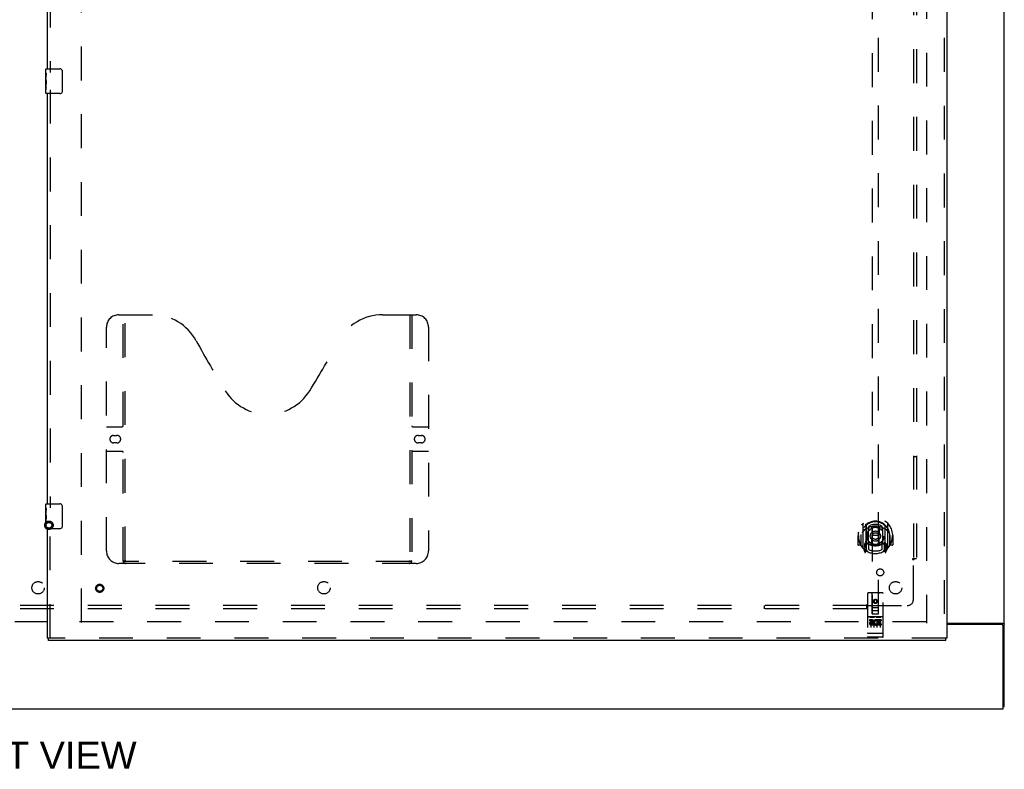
# Model space of a CAD drawing. Header units: inches. Extents: x 0 to 248, y 0 to 160.
# Tile 5 of 69: x 79 to 119, y 45 to 75. Entities that reach past the tile are written whole.
import ezdxf

# ---------------------------------------------------------------- set-up
doc = ezdxf.new("R2010")
doc.units = ezdxf.units.IN
doc.header["$LTSCALE"] = 13.627625
doc.header["$MEASUREMENT"] = 0
doc.linetypes.add('HIDDEN', pattern=[0.2, 0.1, -0.1])
doc.layers.get('0').update_dxf_attribs({"linetype": 'CONTINUOUS'})
for name, color, linetype in [('DEFAULT_2', 8, 'HIDDEN'), ('DIMENSIONS', 7, 'CONTINUOUS'), ('RIGHTHAND_DOOR_ASSEMBLY', 7, 'CONTINUOUS'), ('SUBPANEL', 7, 'CONTINUOUS')]:
    doc.layers.add(name, color=color, linetype=linetype)
doc.styles.get("Standard").update_dxf_attribs({"font": 'arial.ttf'})

msp = doc.modelspace()

# ---------------------------------------------------------------- linework, layer by layer
at = {"color": 3, "linetype": 'Continuous'}
for p, q in [((118.605, 47.513), (118.605, 115.305)), ((78.793, 50.924), (80.105, 50.924)), ((80.105, 50.909), (78.793, 50.909)), ((116.293, 50.857), (118.535, 50.857)), ((118.493, 50.805), (116.293, 50.805)), ((118.553, 47.409), (118.553, 50.745)), ((40.907, 47.409), (118.553, 47.409))]:
    msp.add_line(p, q, dxfattribs=at)
at = {"color": 7, "linetype": 'Continuous'}
msp.add_line((118.553, 47.513), (118.605, 47.513), dxfattribs=at)
at = {"color": 3, "linetype": 'Continuous'}
for points in [[(118.535, 50.857), (118.537, 50.856), (118.539, 50.855), (118.542, 50.853), (118.545, 50.852), (118.548, 50.85), (118.552, 50.849), (118.555, 50.848), (118.559, 50.846), (118.57, 50.842)], [(118.57, 50.842), (118.574, 50.841), (118.578, 50.84), (118.581, 50.839), (118.584, 50.837), (118.587, 50.836), (118.59, 50.835), (118.593, 50.833), (118.595, 50.832), (118.597, 50.83), (118.599, 50.829), (118.601, 50.827), (118.602, 50.826), (118.603, 50.824), (118.604, 50.822), (118.605, 50.82), (118.605, 50.819), (118.605, 50.817)]]:
    msp.add_lwpolyline(points, dxfattribs=at)
msp.add_arc((118.493, 50.745), 0.06, 0, 90, dxfattribs=at)
at = {"layer": 'DEFAULT_2', "color": 8, "linetype": 'HIDDEN'}
for p, q in [((81.48, 50.888), (81.48, 111.93)), ((115.48, 111.961), (115.48, 50.857)), ((115.466, 50.909), (81.376, 50.909))]:
    msp.add_line(p, q, dxfattribs=at)
for radius in [0.169, 0.124, 0.114]:
    msp.add_circle((80.164, 54.799), radius, dxfattribs=at)
at = {"layer": 'RIGHTHAND_DOOR_ASSEMBLY', "color": 8, "linetype": 'HIDDEN'}
for p, q in [((116.189, 112.555), (116.189, 50.263)), ((80.209, 89.814), (80.209, 73.004)), ((113.293, 79.239), (113.293, 51.237)), ((113.543, 51.237), (113.543, 79.239)), ((80.209, 72.314), (80.209, 55.504)), ((82.979, 63.263), (84.334, 63.263)), ((83.154, 53.353), (83.154, 63.263)), ((83.234, 53.383), (83.234, 63.263)), ((93.584, 63.263), (94.939, 63.263)), ((94.684, 63.263), (94.684, 53.383)), ((94.764, 63.263), (94.764, 53.353)), ((82.479, 53.763), (82.479, 62.763)), ((95.439, 62.763), (95.439, 53.763)), ((82.479, 58.763), (83.114, 58.763)), ((94.804, 58.763), (95.439, 58.763)), ((82.766, 58.413), (82.903, 58.413)), ((95.016, 58.413), (95.153, 58.413)), ((82.903, 58.113), (82.766, 58.113)), ((95.153, 58.113), (95.016, 58.113)), ((83.114, 57.763), (82.479, 57.763)), ((95.439, 57.763), (94.804, 57.763)), ((80.209, 50.263), (80.209, 54.814)), ((112.918, 54.865), (112.918, 53.897)), ((113.035, 54.811), (113.035, 53.795)), ((113.043, 54.786), (113.043, 53.783)), ((113.135, 54.063), (113.135, 54.694)), ((113.143, 54.746), (113.143, 54.643)), ((113.255, 54.72), (113.285, 54.381)), ((113.58, 54.72), (113.55, 54.381)), ((113.693, 54.643), (113.693, 54.746)), ((113.7, 54.694), (113.7, 54.063)), ((113.793, 54.786), (113.793, 53.783)), ((113.8, 54.811), (113.8, 53.795)), ((113.918, 53.897), (113.918, 54.865)), ((112.733, 54.381), (112.718, 54.381)), ((112.718, 54.381), (112.718, 54.008)), ((112.835, 54.381), (112.85, 54.381)), ((112.835, 54.381), (112.835, 53.993)), ((112.843, 54.428), (112.843, 54.43)), ((112.843, 53.97), (112.843, 54.428)), ((113.255, 54.037), (113.285, 54.381)), ((113.55, 54.381), (113.285, 54.381)), ((113.581, 54.037), (113.55, 54.381)), ((114, 54.381), (113.985, 54.381)), ((113.993, 54.428), (113.992, 54.43)), ((113.993, 53.97), (113.993, 54.428)), ((114, 54.381), (114, 53.993)), ((114.118, 54.381), (114.103, 54.381)), ((114.118, 54.381), (114.118, 54.008)), ((112.835, 53.993), (112.733, 53.993)), ((112.835, 53.993), (112.843, 54.008)), ((112.922, 53.887), (112.992, 53.711)), ((113.035, 54.052), (112.975, 54.052)), ((112.975, 54.052), (112.975, 53.902)), ((112.975, 53.902), (113.043, 53.902)), ((113.013, 53.955), (112.983, 53.909)), ((113.045, 54.015), (113.045, 53.808)), ((113.135, 54.053), (113.063, 54.053)), ((113.131, 54.035), (113.065, 54.035)), ((113.143, 54.082), (113.143, 53.83)), ((113.693, 53.83), (113.693, 54.082)), ((113.773, 54.053), (113.7, 54.053)), ((113.77, 54.035), (113.704, 54.035)), ((113.79, 53.808), (113.79, 54.015)), ((113.793, 53.902), (113.86, 53.902)), ((113.86, 54.052), (113.8, 54.052)), ((113.852, 53.909), (113.822, 53.955)), ((113.843, 53.711), (113.913, 53.887)), ((113.86, 53.902), (113.86, 54.052)), ((113.992, 54.008), (114, 53.993)), ((114.103, 53.993), (114, 53.993)), ((113.014, 53.791), (113.018, 53.788)), ((113.021, 53.714), (113.035, 53.795)), ((113.113, 53.733), (113.043, 53.842)), ((113.793, 53.842), (113.723, 53.733)), ((113.8, 53.795), (113.814, 53.714)), ((113.821, 53.791), (113.821, 53.791)), ((113.821, 53.791), (113.822, 53.791)), ((113.821, 53.791), (113.822, 53.791)), ((94.939, 53.263), (82.979, 53.263)), ((94.68, 53.343), (83.238, 53.343)), ((113.105, 52.047), (113.105, 50.322)), ((113.7, 52.077), (113.135, 52.077)), ((113.291, 51.237), (113.288, 52.047)), ((113.544, 51.237), (113.548, 52.047)), ((113.73, 50.322), (113.73, 52.047)), ((113.418, 51.809), (113.355, 51.773)), ((113.355, 51.773), (113.365, 51.768)), ((113.355, 51.773), (113.355, 51.701)), ((113.355, 51.701), (113.365, 51.707)), ((113.355, 51.701), (113.418, 51.665)), ((113.418, 51.798), (113.365, 51.768)), ((113.365, 51.768), (113.365, 51.707)), ((113.365, 51.707), (113.418, 51.677)), ((113.48, 51.773), (113.418, 51.809)), ((113.418, 51.809), (113.418, 51.798)), ((113.47, 51.768), (113.418, 51.798)), ((113.418, 51.677), (113.47, 51.707)), ((113.418, 51.665), (113.48, 51.701)), ((113.418, 51.665), (113.418, 51.677)), ((113.48, 51.773), (113.47, 51.768)), ((113.47, 51.707), (113.47, 51.768)), ((113.48, 51.701), (113.47, 51.707)), ((113.48, 51.701), (113.48, 51.773)), ((113.7, 51.12), (113.135, 51.12)), ((113.29, 51.487), (113.545, 51.487)), ((113.291, 51.237), (113.293, 51.237)), ((113.293, 51.237), (113.543, 51.237)), ((113.503, 51.362), (113.333, 51.362)), ((113.543, 51.237), (113.544, 51.237)), ((113.273, 50.998), (113.181, 50.998)), ((113.181, 50.998), (113.181, 50.955)), ((113.273, 50.955), (113.181, 50.955)), ((113.206, 51.104), (113.379, 51.104)), ((113.23, 50.989), (113.23, 50.683)), ((113.277, 50.912), (113.231, 50.912)), ((113.273, 50.871), (113.245, 50.871)), ((113.337, 50.827), (113.245, 50.827)), ((113.337, 50.785), (113.245, 50.785)), ((113.337, 50.827), (113.337, 50.785)), ((113.355, 50.989), (113.355, 50.683)), ((113.456, 51.104), (113.629, 51.104)), ((113.469, 50.833), (113.486, 50.794)), ((113.48, 50.989), (113.48, 50.683)), ((113.493, 50.962), (113.48, 50.944)), ((113.49, 50.987), (113.493, 50.986)), ((113.649, 50.998), (113.493, 50.998)), ((113.493, 50.998), (113.493, 50.986)), ((113.493, 50.962), (113.493, 50.785)), ((113.649, 50.785), (113.493, 50.785)), ((113.649, 50.955), (113.536, 50.955)), ((113.536, 50.955), (113.536, 50.912)), ((113.628, 50.912), (113.536, 50.912)), ((113.628, 50.87), (113.536, 50.87)), ((113.536, 50.87), (113.536, 50.827)), ((113.649, 50.827), (113.536, 50.827)), ((113.605, 50.989), (113.605, 50.683)), ((113.628, 50.912), (113.628, 50.87)), ((113.649, 50.998), (113.649, 50.955)), ((113.649, 50.827), (113.649, 50.785)), ((113.123, 50.451), (113.122, 50.451)), ((113.124, 50.45), (113.123, 50.451)), ((113.125, 50.45), (113.124, 50.45)), ((113.124, 50.45), (113.124, 50.45)), ((113.126, 50.45), (113.125, 50.45)), ((113.127, 50.45), (113.126, 50.45)), ((113.128, 50.45), (113.127, 50.45)), ((113.129, 50.45), (113.128, 50.45)), ((113.128, 50.45), (113.128, 50.45)), ((113.13, 50.45), (113.129, 50.45)), ((113.131, 50.45), (113.13, 50.45)), ((113.133, 50.45), (113.132, 50.45)), ((113.134, 50.45), (113.133, 50.45)), ((113.135, 50.45), (113.134, 50.45)), ((113.7, 50.45), (113.135, 50.45)), ((113.7, 50.45), (113.701, 50.45)), ((113.701, 50.45), (113.702, 50.45)), ((113.702, 50.45), (113.703, 50.45)), ((113.703, 50.45), (113.704, 50.45)), ((113.703, 50.45), (113.703, 50.45)), ((113.704, 50.45), (113.705, 50.45)), ((113.705, 50.45), (113.706, 50.45)), ((113.706, 50.45), (113.707, 50.45)), ((113.707, 50.45), (113.708, 50.45)), ((113.708, 50.45), (113.708, 50.45)), ((113.71, 50.45), (113.711, 50.45)), ((113.71, 50.45), (113.71, 50.45)), ((113.711, 50.45), (113.712, 50.45)), ((113.712, 50.45), (113.713, 50.451)), ((113.713, 50.451), (113.714, 50.451)), ((113.713, 50.451), (113.713, 50.451)), ((116.251, 50.263), (80.147, 50.263)), ((113.7, 50.292), (113.135, 50.292))]:
    msp.add_line(p, q, dxfattribs=at)
at = {"layer": 'RIGHTHAND_DOOR_ASSEMBLY', "color": 3, "linetype": 'Continuous'}
for p, q in [((116.293, 112.555), (116.293, 50.263)), ((80.105, 73.159), (80.105, 89.659)), ((80.105, 55.659), (80.105, 72.159)), ((80.105, 50.263), (80.105, 54.659)), ((116.251, 50.159), (80.147, 50.159))]:
    msp.add_line(p, q, dxfattribs=at)
at = {"layer": 'RIGHTHAND_DOOR_ASSEMBLY', "color": 7, "linetype": 'Continuous'}
for p, q in [((80.045, 72.999), (80.045, 73.144)), ((80.045, 72.741), (80.045, 72.998)), ((80.051, 72.942), (80.045, 72.942)), ((80.052, 72.775), (80.052, 72.911)), ((80.06, 73.159), (80.6, 73.159)), ((80.7, 73.059), (80.7, 72.259)), ((80.045, 72.775), (80.052, 72.775)), ((80.045, 72.174), (80.045, 72.738)), ((80.047, 72.712), (80.045, 72.712)), ((80.045, 72.58), (80.051, 72.58)), ((80.045, 72.544), (80.052, 72.544)), ((80.052, 72.314), (80.052, 72.544)), ((80.045, 72.481), (80.052, 72.481)), ((80.045, 72.314), (80.052, 72.314)), ((80.6, 72.159), (80.06, 72.159)), ((80.045, 55.499), (80.045, 55.644)), ((80.045, 55.241), (80.045, 55.498)), ((80.06, 55.659), (80.6, 55.659)), ((80.7, 55.559), (80.7, 54.759)), ((80.051, 55.442), (80.045, 55.442)), ((80.045, 55.275), (80.052, 55.275)), ((80.045, 54.674), (80.045, 55.238)), ((80.047, 55.212), (80.045, 55.212)), ((80.045, 55.08), (80.051, 55.08)), ((80.052, 55.275), (80.052, 55.411)), ((80.045, 55.044), (80.052, 55.044)), ((80.045, 54.981), (80.052, 54.981)), ((80.045, 54.814), (80.052, 54.814)), ((80.052, 54.814), (80.052, 55.044)), ((80.6, 54.659), (80.06, 54.659)), ((80.105, 50.263), (80.147, 50.263)), ((80.147, 50.159), (80.147, 50.263)), ((116.293, 50.263), (116.251, 50.263)), ((116.251, 50.159), (116.251, 50.263))]:
    msp.add_line(p, q, dxfattribs=at)
for points in [[(80.045, 72.999), (80.045, 72.995), (80.046, 72.99), (80.046, 72.985), (80.048, 72.972)], [(80.048, 72.972), (80.049, 72.964), (80.05, 72.956), (80.05, 72.947)], [(80.05, 72.947), (80.051, 72.939), (80.052, 72.929), (80.052, 72.92), (80.052, 72.911)], [(80.693, 73.096), (80.695, 73.09), (80.697, 73.084), (80.698, 73.078), (80.699, 73.072), (80.7, 73.066), (80.7, 73.059)], [(80.045, 72.741), (80.045, 72.733), (80.046, 72.724), (80.046, 72.714)], [(80.046, 72.714), (80.049, 72.68), (80.05, 72.668), (80.051, 72.656), (80.052, 72.643), (80.052, 72.63), (80.052, 72.617), (80.052, 72.605), (80.052, 72.592), (80.051, 72.579), (80.05, 72.567), (80.049, 72.555)], [(80.7, 72.259), (80.7, 72.253), (80.699, 72.247), (80.698, 72.241), (80.697, 72.235), (80.695, 72.229), (80.693, 72.223)], [(80.045, 55.499), (80.045, 55.495), (80.046, 55.49), (80.046, 55.485), (80.048, 55.472)], [(80.048, 55.472), (80.049, 55.464), (80.05, 55.456), (80.05, 55.447)], [(80.693, 55.596), (80.695, 55.59), (80.697, 55.584), (80.698, 55.578), (80.699, 55.572), (80.7, 55.566), (80.7, 55.559)], [(80.045, 55.241), (80.045, 55.233), (80.046, 55.224), (80.046, 55.214)], [(80.046, 55.214), (80.049, 55.18), (80.05, 55.168), (80.051, 55.156), (80.052, 55.143), (80.052, 55.13), (80.052, 55.117), (80.052, 55.105), (80.052, 55.092), (80.051, 55.079), (80.05, 55.067), (80.049, 55.055)], [(80.05, 55.447), (80.051, 55.439), (80.052, 55.429), (80.052, 55.42), (80.052, 55.411)], [(80.7, 54.759), (80.7, 54.753), (80.699, 54.747), (80.698, 54.741), (80.697, 54.735), (80.695, 54.729), (80.693, 54.723)]]:
    msp.add_lwpolyline(points, dxfattribs=at)
at = {"layer": 'RIGHTHAND_DOOR_ASSEMBLY', "color": 8, "linetype": 'HIDDEN'}
for points in [[(112.872, 54.82), (112.873, 54.821), (112.874, 54.821), (112.874, 54.822), (112.875, 54.823), (112.876, 54.824), (112.876, 54.825), (112.877, 54.825), (112.878, 54.826), (112.879, 54.827), (112.879, 54.828), (112.88, 54.828), (112.881, 54.829), (112.882, 54.83), (112.883, 54.83), (112.883, 54.831), (112.884, 54.832), (112.885, 54.832), (112.886, 54.833), (112.887, 54.834), (112.888, 54.834), (112.888, 54.835), (112.889, 54.836), (112.89, 54.836), (112.891, 54.837), (112.892, 54.837), (112.893, 54.838), (112.894, 54.838), (112.894, 54.839), (112.895, 54.839), (112.896, 54.84), (112.897, 54.84), (112.898, 54.841), (112.899, 54.841), (112.9, 54.842)], [(113.23, 54.738), (113.235, 54.739), (113.24, 54.741), (113.246, 54.742), (113.251, 54.743), (113.257, 54.745), (113.262, 54.746), (113.268, 54.747), (113.273, 54.748), (113.279, 54.749), (113.284, 54.751), (113.29, 54.752), (113.295, 54.753), (113.301, 54.754), (113.306, 54.754), (113.312, 54.755), (113.317, 54.756), (113.323, 54.757), (113.328, 54.758), (113.334, 54.758), (113.339, 54.759), (113.345, 54.76), (113.351, 54.76), (113.356, 54.761), (113.362, 54.761), (113.367, 54.762), (113.373, 54.762), (113.378, 54.762), (113.384, 54.763), (113.39, 54.763), (113.395, 54.763), (113.401, 54.763), (113.406, 54.763), (113.412, 54.763), (113.418, 54.763), (113.423, 54.763), (113.429, 54.763), (113.434, 54.763), (113.44, 54.763), (113.446, 54.763), (113.451, 54.763), (113.457, 54.762), (113.462, 54.762), (113.468, 54.762), (113.474, 54.761), (113.479, 54.761), (113.485, 54.76), (113.49, 54.76), (113.496, 54.759), (113.501, 54.758), (113.507, 54.758), (113.512, 54.757), (113.518, 54.756), (113.524, 54.755), (113.529, 54.754), (113.535, 54.754), (113.54, 54.753), (113.546, 54.752), (113.551, 54.751), (113.557, 54.749), (113.562, 54.748), (113.568, 54.747), (113.573, 54.746), (113.578, 54.745), (113.584, 54.743), (113.589, 54.742), (113.595, 54.741), (113.6, 54.739), (113.606, 54.738)], [(113.935, 54.842), (113.936, 54.841), (113.937, 54.841), (113.938, 54.84), (113.939, 54.84), (113.94, 54.839), (113.941, 54.839), (113.942, 54.838), (113.942, 54.838), (113.943, 54.837), (113.944, 54.837), (113.945, 54.836), (113.946, 54.836), (113.947, 54.835), (113.948, 54.834), (113.948, 54.834), (113.949, 54.833), (113.95, 54.832), (113.951, 54.832), (113.952, 54.831), (113.953, 54.83), (113.953, 54.83), (113.954, 54.829), (113.955, 54.828), (113.956, 54.828), (113.956, 54.827), (113.957, 54.826), (113.958, 54.825), (113.959, 54.825), (113.959, 54.824), (113.96, 54.823), (113.961, 54.822), (113.962, 54.821), (113.962, 54.821), (113.963, 54.82)], [(112.963, 54.596), (112.962, 54.595), (112.96, 54.593), (112.959, 54.592), (112.957, 54.59), (112.955, 54.589), (112.954, 54.587), (112.952, 54.586), (112.95, 54.584), (112.949, 54.582), (112.947, 54.58), (112.945, 54.578), (112.943, 54.576), (112.941, 54.574), (112.939, 54.572), (112.937, 54.57), (112.935, 54.567), (112.933, 54.565), (112.931, 54.562), (112.929, 54.56), (112.927, 54.557), (112.925, 54.554), (112.922, 54.551), (112.92, 54.548), (112.918, 54.545), (112.915, 54.542), (112.913, 54.538), (112.91, 54.534), (112.908, 54.531), (112.905, 54.527), (112.903, 54.523), (112.9, 54.518), (112.897, 54.514), (112.894, 54.509), (112.891, 54.505), (112.888, 54.5), (112.885, 54.494)], [(113.95, 54.494), (113.947, 54.5), (113.944, 54.505), (113.941, 54.509), (113.938, 54.514), (113.935, 54.518), (113.933, 54.523), (113.93, 54.527), (113.927, 54.531), (113.925, 54.534), (113.922, 54.538), (113.92, 54.541), (113.917, 54.545), (113.915, 54.548), (113.913, 54.551), (113.911, 54.554), (113.908, 54.557), (113.906, 54.56), (113.904, 54.562), (113.902, 54.565), (113.9, 54.567), (113.898, 54.57), (113.896, 54.572), (113.894, 54.574), (113.892, 54.576), (113.89, 54.578), (113.888, 54.58), (113.887, 54.582), (113.885, 54.584), (113.883, 54.586), (113.881, 54.587), (113.88, 54.589), (113.878, 54.59), (113.877, 54.592), (113.875, 54.593), (113.873, 54.595), (113.872, 54.596)], [(112.9, 53.92), (112.899, 53.921), (112.898, 53.921), (112.897, 53.922), (112.896, 53.922), (112.895, 53.922), (112.894, 53.923), (112.894, 53.923), (112.893, 53.924), (112.892, 53.925), (112.891, 53.925), (112.89, 53.926), (112.889, 53.926), (112.888, 53.927), (112.888, 53.927), (112.887, 53.928), (112.886, 53.929), (112.885, 53.929), (112.884, 53.93), (112.883, 53.931), (112.883, 53.931), (112.882, 53.932), (112.881, 53.933), (112.88, 53.933), (112.879, 53.934), (112.879, 53.935), (112.878, 53.936), (112.877, 53.936), (112.876, 53.937), (112.876, 53.938), (112.875, 53.939), (112.874, 53.94), (112.874, 53.94), (112.873, 53.941), (112.872, 53.942)], [(113.963, 53.942), (113.962, 53.941), (113.962, 53.94), (113.961, 53.94), (113.96, 53.939), (113.959, 53.938), (113.959, 53.937), (113.958, 53.936), (113.957, 53.936), (113.956, 53.935), (113.956, 53.934), (113.955, 53.933), (113.954, 53.933), (113.953, 53.932), (113.953, 53.931), (113.952, 53.931), (113.951, 53.93), (113.95, 53.929), (113.949, 53.929), (113.948, 53.928), (113.948, 53.927), (113.947, 53.927), (113.946, 53.926), (113.945, 53.926), (113.944, 53.925), (113.943, 53.925), (113.942, 53.924), (113.942, 53.923), (113.941, 53.923), (113.94, 53.922), (113.939, 53.922), (113.938, 53.922), (113.937, 53.921), (113.936, 53.921), (113.935, 53.92)], [(83.144, 53.383), (83.16, 53.372), (83.176, 53.363), (83.192, 53.355), (83.208, 53.349), (83.223, 53.345), (83.238, 53.343)], [(94.68, 53.343), (94.695, 53.345), (94.711, 53.349), (94.726, 53.355), (94.742, 53.363), (94.758, 53.372), (94.774, 53.383)], [(113.2, 51.103), (113.2, 51.103), (113.2, 51.103), (113.2, 51.103), (113.2, 51.103), (113.201, 51.103), (113.201, 51.103), (113.201, 51.103), (113.201, 51.103), (113.201, 51.103), (113.201, 51.103), (113.201, 51.103), (113.201, 51.103), (113.201, 51.103), (113.201, 51.103), (113.202, 51.103), (113.202, 51.103), (113.202, 51.103), (113.202, 51.103), (113.202, 51.103), (113.202, 51.103), (113.202, 51.103), (113.202, 51.103), (113.203, 51.104), (113.203, 51.104), (113.203, 51.104), (113.203, 51.104), (113.203, 51.104), (113.203, 51.104), (113.204, 51.104), (113.204, 51.104), (113.204, 51.104), (113.204, 51.104), (113.204, 51.104), (113.204, 51.104), (113.205, 51.104), (113.205, 51.104), (113.205, 51.104), (113.205, 51.104), (113.205, 51.104), (113.205, 51.104), (113.206, 51.104), (113.206, 51.104), (113.206, 51.104), (113.206, 51.104), (113.206, 51.104)], [(113.379, 51.104), (113.379, 51.104), (113.379, 51.104), (113.379, 51.104), (113.379, 51.104), (113.38, 51.104), (113.38, 51.104), (113.38, 51.104), (113.38, 51.104), (113.38, 51.104), (113.38, 51.104), (113.381, 51.104), (113.381, 51.104), (113.381, 51.104), (113.381, 51.104), (113.381, 51.104), (113.382, 51.104), (113.382, 51.104), (113.382, 51.104), (113.382, 51.104), (113.382, 51.104), (113.382, 51.104), (113.382, 51.104), (113.383, 51.104), (113.383, 51.103), (113.383, 51.103), (113.383, 51.103), (113.383, 51.103), (113.383, 51.103), (113.383, 51.103), (113.383, 51.103), (113.384, 51.103), (113.384, 51.103), (113.384, 51.103), (113.384, 51.103), (113.384, 51.103), (113.384, 51.103), (113.384, 51.103), (113.384, 51.103), (113.384, 51.103), (113.385, 51.103), (113.385, 51.103), (113.385, 51.103), (113.385, 51.103), (113.385, 51.103), (113.385, 51.103), (113.385, 51.103)], [(113.45, 51.103), (113.45, 51.103), (113.45, 51.103), (113.45, 51.103), (113.45, 51.103), (113.451, 51.103), (113.451, 51.103), (113.451, 51.103), (113.451, 51.103), (113.451, 51.103), (113.451, 51.103), (113.451, 51.103), (113.451, 51.103), (113.451, 51.103), (113.451, 51.103), (113.452, 51.103), (113.452, 51.103), (113.452, 51.103), (113.452, 51.103), (113.452, 51.103), (113.452, 51.103), (113.452, 51.103), (113.453, 51.103), (113.453, 51.104), (113.453, 51.104), (113.453, 51.104), (113.453, 51.104), (113.453, 51.104), (113.453, 51.104), (113.454, 51.104), (113.454, 51.104), (113.454, 51.104), (113.454, 51.104), (113.454, 51.104), (113.454, 51.104), (113.455, 51.104), (113.455, 51.104), (113.455, 51.104), (113.455, 51.104), (113.455, 51.104), (113.455, 51.104), (113.456, 51.104), (113.456, 51.104), (113.456, 51.104), (113.456, 51.104), (113.456, 51.104)], [(113.629, 51.104), (113.629, 51.104), (113.629, 51.104), (113.629, 51.104), (113.629, 51.104), (113.63, 51.104), (113.63, 51.104), (113.63, 51.104), (113.63, 51.104), (113.63, 51.104), (113.63, 51.104), (113.631, 51.104), (113.631, 51.104), (113.631, 51.104), (113.631, 51.104), (113.631, 51.104), (113.632, 51.104), (113.632, 51.104), (113.632, 51.104), (113.632, 51.104), (113.632, 51.104), (113.632, 51.104), (113.632, 51.104), (113.633, 51.104), (113.633, 51.103), (113.633, 51.103), (113.633, 51.103), (113.633, 51.103), (113.633, 51.103), (113.633, 51.103), (113.633, 51.103), (113.634, 51.103), (113.634, 51.103), (113.634, 51.103), (113.634, 51.103), (113.634, 51.103), (113.634, 51.103), (113.634, 51.103), (113.634, 51.103), (113.634, 51.103), (113.635, 51.103), (113.635, 51.103), (113.635, 51.103), (113.635, 51.103), (113.635, 51.103), (113.635, 51.103), (113.635, 51.103)], [(113.122, 50.451), (113.121, 50.451), (113.121, 50.451), (113.121, 50.451), (113.12, 50.451), (113.12, 50.451), (113.119, 50.451), (113.119, 50.451), (113.119, 50.451), (113.118, 50.451), (113.118, 50.451), (113.118, 50.451), (113.117, 50.451), (113.117, 50.451), (113.117, 50.451), (113.116, 50.452), (113.116, 50.452), (113.116, 50.452), (113.115, 50.452), (113.115, 50.452), (113.115, 50.452), (113.114, 50.452), (113.114, 50.452), (113.114, 50.452), (113.114, 50.452), (113.113, 50.452), (113.113, 50.452), (113.113, 50.452), (113.112, 50.452), (113.112, 50.453), (113.112, 50.453), (113.112, 50.453), (113.111, 50.453), (113.111, 50.453), (113.111, 50.453), (113.111, 50.453), (113.11, 50.453), (113.11, 50.453), (113.11, 50.453), (113.11, 50.453), (113.109, 50.453), (113.109, 50.454), (113.109, 50.454), (113.109, 50.454), (113.109, 50.454), (113.108, 50.454), (113.108, 50.454), (113.108, 50.454), (113.108, 50.454), (113.108, 50.454), (113.108, 50.454), (113.107, 50.454), (113.107, 50.455), (113.107, 50.455), (113.107, 50.455), (113.107, 50.455), (113.107, 50.455), (113.107, 50.455), (113.106, 50.455), (113.106, 50.455), (113.106, 50.455), (113.106, 50.455), (113.106, 50.456), (113.106, 50.456), (113.106, 50.456), (113.106, 50.456), (113.106, 50.456), (113.106, 50.456), (113.105, 50.456), (113.105, 50.456), (113.105, 50.456), (113.105, 50.456), (113.105, 50.457), (113.105, 50.457), (113.105, 50.457), (113.105, 50.457), (113.105, 50.457), (113.105, 50.457), (113.105, 50.457), (113.105, 50.457)], [(113.132, 50.45), (113.131, 50.45), (113.131, 50.45)], [(113.708, 50.45), (113.709, 50.45), (113.71, 50.45)], [(113.714, 50.451), (113.715, 50.451), (113.715, 50.451), (113.715, 50.451), (113.716, 50.451), (113.716, 50.451), (113.716, 50.451), (113.717, 50.451), (113.717, 50.451), (113.717, 50.451), (113.718, 50.451), (113.718, 50.451), (113.718, 50.451), (113.719, 50.452), (113.719, 50.452), (113.719, 50.452), (113.72, 50.452), (113.72, 50.452), (113.72, 50.452), (113.721, 50.452), (113.721, 50.452), (113.721, 50.452), (113.722, 50.452), (113.722, 50.452), (113.722, 50.452), (113.722, 50.452), (113.723, 50.452), (113.723, 50.453), (113.723, 50.453), (113.724, 50.453), (113.724, 50.453), (113.724, 50.453), (113.724, 50.453), (113.725, 50.453), (113.725, 50.453), (113.725, 50.453), (113.725, 50.453), (113.725, 50.453), (113.726, 50.453), (113.726, 50.454), (113.726, 50.454), (113.726, 50.454), (113.727, 50.454), (113.727, 50.454), (113.727, 50.454), (113.727, 50.454), (113.727, 50.454), (113.727, 50.454), (113.728, 50.454), (113.728, 50.454), (113.728, 50.455), (113.728, 50.455), (113.728, 50.455), (113.728, 50.455), (113.729, 50.455), (113.729, 50.455), (113.729, 50.455), (113.729, 50.455), (113.729, 50.455), (113.729, 50.455), (113.729, 50.456), (113.729, 50.456), (113.729, 50.456), (113.73, 50.456), (113.73, 50.456), (113.73, 50.456), (113.73, 50.456), (113.73, 50.456), (113.73, 50.456), (113.73, 50.456), (113.73, 50.457), (113.73, 50.457), (113.73, 50.457), (113.73, 50.457), (113.73, 50.457), (113.73, 50.457), (113.73, 50.457), (113.73, 50.457)]]:
    msp.add_lwpolyline(points, dxfattribs=at)
for centre, radius in [((113.418, 54.363), 0.35), ((113.418, 54.363), 0.335), ((113.418, 54.363), 0.205), ((113.418, 54.363), 0.133), ((82.209, 52.263), 0.164), ((82.209, 52.263), 0.124), ((113.418, 51.737), 0.085), ((113.418, 51.737), 0.0845)]:
    msp.add_circle(centre, radius, dxfattribs=at)
at = {"layer": 'RIGHTHAND_DOOR_ASSEMBLY', "color": 7, "linetype": 'Continuous'}
for centre, radius, start, end in [((80.06, 73.144), 0.015, 90, 180), ((80.6, 73.059), 0.1, 21.1999, 90), ((80.06, 72.174), 0.015, 180, 270), ((80.6, 72.259), 0.1, 270, 338.7946), ((80.06, 55.644), 0.015, 90, 180), ((80.6, 55.559), 0.1, 21.1999, 90), ((80.06, 54.674), 0.015, 180, 270), ((80.6, 54.759), 0.1, 270, 338.7946)]:
    msp.add_arc(centre, radius, start, end, dxfattribs=at)
at = {"layer": 'RIGHTHAND_DOOR_ASSEMBLY', "color": 8, "linetype": 'HIDDEN'}
for centre, radius, start, end in [((82.979, 62.763), 0.5, 90, 180), ((84.334, 61.263), 2, 28.4813, 90), ((93.584, 61.263), 2, 90, 151.5187), ((94.939, 62.763), 0.5, 0, 90), ((120.642, 80.962), 39.307, 208.4813, 211.8705), ((57.276, 80.962), 39.307, 328.1295, 331.5187), ((88.959, 61.263), 2, 211.8705, 328.1295), ((83.114, 58.803), 0.04, 270, 360), ((94.804, 58.803), 0.04, 180, 270), ((82.766, 58.263), 0.15, 90, 270), ((82.903, 58.263), 0.15, 270, 90), ((95.016, 58.263), 0.15, 90, 270), ((95.153, 58.263), 0.15, 270, 90), ((83.114, 57.723), 0.04, 0, 90), ((94.804, 57.723), 0.04, 90, 180), ((113.418, 54.381), 0.7, 305.5126, 234.4874), ((113.418, 54.378), 0.583, 0.2464, 179.7536), ((113.418, 54.353), 0.58, 7.6622, 172.3378), ((112.933, 54.865), 0.015, 135.0748, 180), ((113.418, 54.063), 0.7, 49.529, 130.471), ((113.05, 54.811), 0.015, 130.3587, 180), ((113.063, 54.786), 0.02, 129.3378, 179.9984), ((113.15, 54.694), 0.015, 112.9863, 180), ((113.418, 54.353), 0.48, 55.0461, 124.9539), ((113.418, 54.363), 0.343, 48.8739, 131.1261), ((113.235, 54.718), 0.02, 5.0796, 105.5752), ((113.6, 54.718), 0.02, 74.4248, 174.9204), ((113.685, 54.694), 0.015, 0, 67.0137), ((113.773, 54.786), 0.02, 0, 50.6594), ((113.785, 54.811), 0.015, 0, 49.6413), ((113.903, 54.865), 0.015, 0, 44.9252), ((113.418, 54.381), 0.685, 180, 213.0115), ((112.863, 54.428), 0.02, 172.3378, 180), ((113.173, 54.643), 0.03, 180, 311.1261), ((113.663, 54.643), 0.03, 228.8739, 360), ((113.973, 54.428), 0.02, 0, 7.6622), ((113.418, 54.381), 0.685, 326.9885, 360), ((112.733, 54.008), 0.015, 180, 270), ((112.863, 53.97), 0.02, 180, 215.2961), ((113.418, 54.363), 0.7, 215.2961, 324.7039), ((112.933, 53.897), 0.015, 180, 224.9252), ((112.988, 53.907), 0.005, 147.3208, 270), ((113.418, 54.693), 0.7, 233.2319, 306.7681), ((112.855, 54.057), 0.188, 327.3208, 360), ((113.063, 54.033), 0.02, 90, 180), ((113.065, 54.015), 0.02, 90, 180), ((113.131, 54.015), 0.02, 66.536, 90), ((113.15, 54.063), 0.015, 180, 247.0137), ((113.418, 54.675), 0.7, 246.536, 293.464), ((113.173, 54.082), 0.03, 48.8739, 180), ((113.418, 54.363), 0.343, 228.8739, 311.1261), ((113.235, 54.038), 0.02, 254.3869, 354.9204), ((113.601, 54.038), 0.02, 185.0796, 285.6131), ((113.663, 54.082), 0.03, 0, 131.1261), ((113.685, 54.063), 0.015, 292.9863, 360), ((113.704, 54.015), 0.02, 90, 113.464), ((113.77, 54.015), 0.02, 0, 90), ((113.773, 54.033), 0.02, 0, 90), ((113.981, 54.057), 0.188, 180, 212.6792), ((113.848, 53.907), 0.005, 270, 32.6792), ((113.903, 53.897), 0.015, 315.0748, 360), ((113.973, 53.97), 0.02, 324.7039, 360), ((114.103, 54.008), 0.015, 270, 360), ((82.979, 53.763), 0.5, 180, 270), ((94.939, 53.763), 0.5, 270, 360), ((113.006, 53.717), 0.015, 201.8041, 350), ((113.023, 53.827), 0.02, 234.4874, 360), ((113.025, 53.808), 0.02, 234.7457, 360), ((113.063, 53.783), 0.02, 180, 238.5295), ((113.418, 54.363), 0.6, 242.7204, 297.2796), ((113.773, 53.783), 0.02, 301.4688, 359.9992), ((113.81, 53.808), 0.02, 180, 305.2543), ((113.813, 53.827), 0.02, 180, 305.5126), ((113.829, 53.717), 0.015, 190, 338.1959), ((83.244, 53.353), 0.09, 180, 270), ((83.274, 53.383), 0.04, 180, 270), ((94.644, 53.383), 0.04, 270, 360), ((94.674, 53.353), 0.09, 270, 360), ((113.135, 52.047), 0.03, 90, 180), ((113.258, 52.047), 0.03, 0, 90), ((113.578, 52.047), 0.03, 90, 180), ((113.7, 52.047), 0.03, 0, 90), ((113.135, 51.15), 0.03, 180, 270), ((113.333, 51.322), 0.04, 90, 180), ((113.333, 51.277), 0.04, 180, 270), ((113.503, 51.322), 0.04, 0, 90), ((113.503, 51.277), 0.04, 270, 360), ((113.7, 51.15), 0.03, 270, 360), ((113.245, 50.849), 0.0644, 102.2995, 270.0775), ((113.245, 50.849), 0.0219, 89.9011, 270), ((113.273, 50.934), 0.0635, 270, 90), ((113.273, 50.934), 0.0219, 280.307, 90), ((113.444, 50.891), 0.107, 64.2636, 293.4027), ((113.444, 50.891), 0.0639, 54.8895, 293.4026), ((113.135, 50.322), 0.03, 180, 270), ((113.7, 50.322), 0.03, 270, 360)]:
    msp.add_arc(centre, radius, start, end, dxfattribs=at)
at = {"layer": 'RIGHTHAND_DOOR_ASSEMBLY', "color": 7, "linetype": 'Continuous'}
for centre in [(80.308, 72.575), (80.308, 55.075)]:
    msp.add_ellipse(centre, major_axis=(0.263, 0), ratio=0.432808, start_param=3.141593, end_param=3.321581, dxfattribs=at)
at = {"layer": 'SUBPANEL', "color": 8, "linetype": 'HIDDEN'}
for p, q in [((114.949, 109.378), (114.949, 53.441)), ((115.074, 109.378), (115.074, 53.441)), ((114.949, 57.566), (115.074, 57.566)), ((114.987, 53.441), (114.908, 53.441)), ((114.949, 51.816), (114.949, 53.405)), ((115.074, 53.441), (114.987, 53.441)), ((113.074, 51.566), (46.386, 51.566)), ((108.949, 51.566), (108.949, 51.441)), ((113.074, 51.527), (113.074, 51.606)), ((113.074, 51.441), (113.074, 51.527)), ((113.091, 51.547), (113.098, 51.554)), ((113.109, 51.566), (114.699, 51.566)), ((113.074, 51.441), (46.386, 51.441))]:
    msp.add_line(p, q, dxfattribs=at)
for points in [[(114.908, 53.441), (114.909, 53.439), (114.909, 53.437), (114.91, 53.435), (114.911, 53.434), (114.912, 53.432), (114.913, 53.431), (114.915, 53.429), (114.916, 53.428), (114.918, 53.426), (114.92, 53.425), (114.921, 53.424), (114.923, 53.422), (114.925, 53.421), (114.927, 53.42), (114.93, 53.418), (114.934, 53.415)], [(114.934, 53.415), (114.936, 53.414), (114.939, 53.413), (114.941, 53.411), (114.943, 53.41), (114.945, 53.408), (114.947, 53.407), (114.949, 53.405)], [(114.962, 53.418), (114.96, 53.416), (114.958, 53.414), (114.956, 53.412), (114.954, 53.41), (114.952, 53.409), (114.951, 53.407), (114.949, 53.405)], [(114.987, 53.441), (114.985, 53.439), (114.983, 53.437), (114.98, 53.435), (114.978, 53.434), (114.976, 53.432), (114.974, 53.43), (114.973, 53.429), (114.971, 53.427), (114.969, 53.425), (114.968, 53.424), (114.962, 53.418)], [(113.074, 51.606), (113.076, 51.606), (113.077, 51.605), (113.079, 51.604), (113.081, 51.603), (113.082, 51.602), (113.084, 51.601), (113.085, 51.6), (113.087, 51.598), (113.088, 51.597), (113.09, 51.595), (113.091, 51.593), (113.092, 51.591), (113.094, 51.589), (113.095, 51.587), (113.096, 51.585)], [(113.074, 51.527), (113.076, 51.53), (113.077, 51.532), (113.079, 51.534), (113.081, 51.536), (113.083, 51.538), (113.084, 51.54), (113.086, 51.542), (113.088, 51.544), (113.089, 51.545), (113.091, 51.547)], [(113.096, 51.585), (113.099, 51.58), (113.1, 51.578), (113.102, 51.576), (113.103, 51.573), (113.105, 51.571), (113.106, 51.569), (113.108, 51.567), (113.109, 51.566)], [(113.098, 51.554), (113.1, 51.556), (113.102, 51.558), (113.104, 51.56), (113.106, 51.562), (113.108, 51.564), (113.109, 51.566)]]:
    msp.add_lwpolyline(points, dxfattribs=at)
for centre, radius in [((113.611, 52.903), 0.141), ((79.73, 52.284), 0.25), ((91.23, 52.284), 0.25), ((114.23, 52.284), 0.25)]:
    msp.add_circle(centre, radius, dxfattribs=at)
msp.add_arc((114.699, 51.816), 0.25, 270, 360, dxfattribs=at)

# ---------------------------------------------------------------- texts
at = {"layer": 'DIMENSIONS', "color": 2, "linetype": 'Continuous', "insert": (78.902, 46.095), "char_height": 1.0931, "width": 9.56586, "attachment_point": 2, "line_spacing_factor": 0.9}
msp.add_mtext('FRONT VIEW', dxfattribs=at)

doc.saveas('drawing.dxf')
